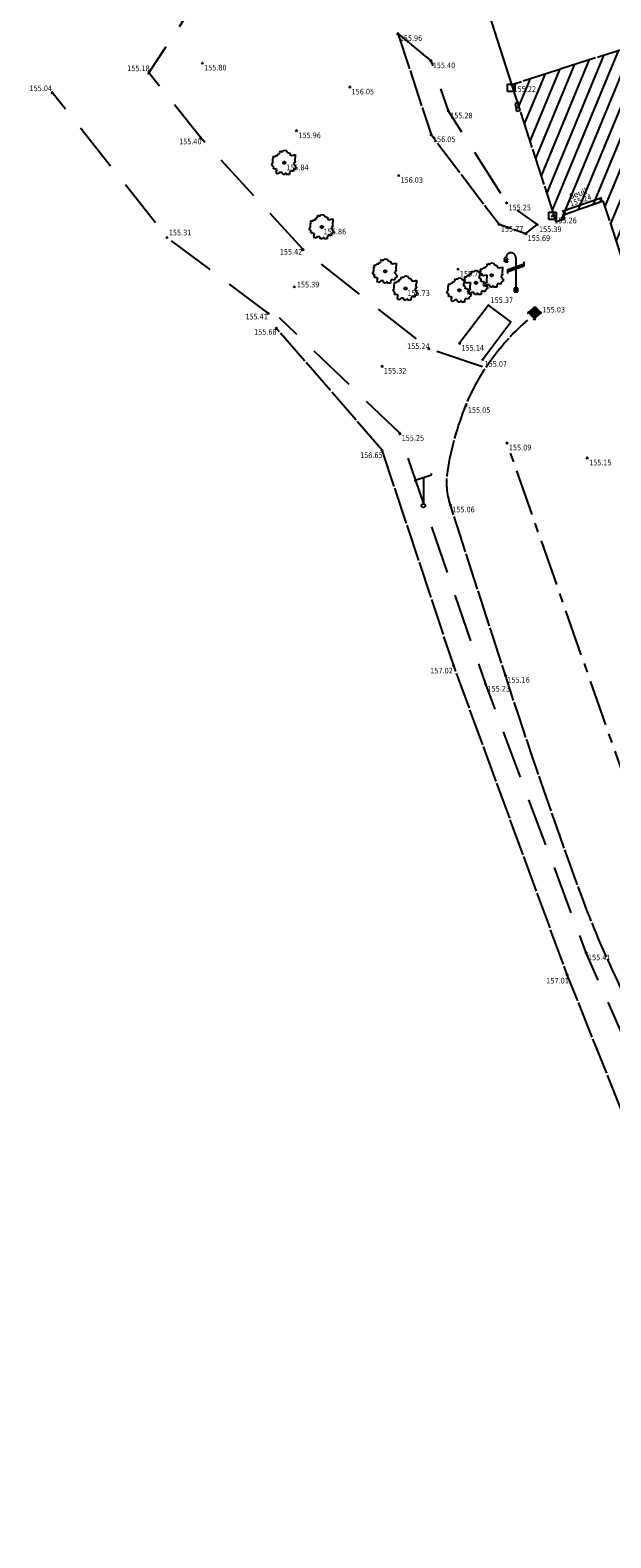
# Model space of a CAD drawing. Header units: millimetres. Extents: x 1269971 to 1270699, y 7266477 to 7267043.
# Tile 6 of 25: x 1270563 to 1270594, y 7266556 to 7266637. Entities that reach past the tile are written whole.
import ezdxf
from ezdxf.enums import TextEntityAlignment as Align

# ---------------------------------------------------------------- set-up
doc = ezdxf.new("R2010")
doc.units = ezdxf.units.MM
doc.header["$LTSCALE"] = 2
doc.header["$PDMODE"] = 3
doc.header["$PDSIZE"] = 0.05
for name, pattern in [('Axe', [2, 1.25, -0.25, 0.25, -0.25]), ('Continue', [1, 1, 0]), ('Discontinue', [1.95, 1.3, -0.65]), ('Voie_can', [1, 1, 0])]:
    doc.linetypes.add(name, pattern=pattern)
doc.layers.get('0').update_dxf_attribs({"linetype": 'Continue'})
for name, color, linetype in [('Assa_sym_A', 7, 'Continue'), ('Bati_dur', 6, 'Continue'), ('Bati_dur_hab', 6, 'Continue'), ('Bati_ent', 6, 'Continue'), ('Bati_sou', 7, 'Continue'), ('Espv_lim', 7, 'Discontinue'), ('Espv_sym', 7, 'Continue'), ('Limi_clo', 7, 'Cloture_Legere'), ('Redf_sym', 1, 'Continue'), ('Tele_sym', 7, 'Continue'), ('Topo_ptco', 7, 'Continue'), ('Topo_ptco_alt', 3, 'Continue'), ('Topo_talb', 52, 'Discontinue'), ('Topo_talh', 52, 'Continue'), ('Voie_axe', 252, 'Axe'), ('Voie_can', 252, 'Voie_can')]:
    doc.layers.add(name, color=color, linetype=linetype)
doc.styles.add('Legend', font='calibri.ttf')
doc.styles.add('LOGO', font='ITALICC8.SHX')
doc.styles.add('Verdana 1.0', font='verdana.ttf', dxfattribs={"width": 0.8, "height": 0.2})
doc.linetypes.add('Cloture_Legere', pattern='A,1,[1,croix.shx,S=0.2,R=0,X=-0.3,Y=0],0.0001', length=1.0001)

# ---------------------------------------------------------------- blocks, each defined once
blk = doc.blocks.new('Topo_Ptco')
at = {"color": 0}
blk.add_point((0, 0), dxfattribs=at)
at = {"layer": 'Topo_ptco_alt', "style": 'Verdana 1.0', "width": 0.8}
blk.add_attdef('ALT', text='', height=0.3, dxfattribs=at).set_placement((0.1, -0.1), align=Align.TOP_LEFT)
blk = doc.blocks.new('Espv_Arb_Iso')
at = {"color": 3, "linetype": 'ByBlock', "lineweight": -2}
for p, q in [((-0.675, -0.087), (-0.61, 0)), ((-0.566, 0.24), (-0.61, 0.327)), ((-0.61, 0.327), (-0.501, 0.327)), ((-0.61, 0.218), (-0.566, 0.24)), ((-0.61, 0.087), (-0.61, 0.218)), ((-0.61, 0), (-0.61, 0.087)), ((-0.501, 0.327), (-0.414, 0.392)), ((-0.414, 0.392), (-0.348, 0.392)), ((-0.348, 0.457), (-0.261, 0.479)), ((-0.348, 0.392), (-0.348, 0.457)), ((-0.261, 0.479), (-0.24, 0.544)), ((-0.24, 0.544), (-0.196, 0.632)), ((-0.196, 0.632), (-0.109, 0.588)), ((-0.109, 0.588), (-0.022, 0.675)), ((-0.022, 0.675), (0.109, 0.653)), ((0.109, 0.653), (0.196, 0.544)), ((0.196, 0.544), (0.305, 0.523)), ((0.305, 0.523), (0.305, 0.436)), ((0.305, 0.436), (0.414, 0.392)), ((0.414, 0.392), (0.479, 0.414)), ((0.479, 0.414), (0.588, 0.436)), ((0.588, 0.022), (0.501, -0.022)), ((0.588, 0.327), (0.566, 0.196)), ((0.566, 0.196), (0.566, 0.131)), ((0.566, 0.131), (0.588, 0.022)), ((0.588, 0.436), (0.588, 0.327)), ((-0.632, -0.174), (-0.675, -0.087)), ((-0.566, -0.218), (-0.632, -0.174)), ((-0.588, -0.327), (-0.566, -0.218)), ((-0.523, -0.327), (-0.588, -0.327)), ((-0.392, -0.37), (-0.523, -0.327)), ((-0.436, -0.501), (-0.392, -0.37)), ((-0.392, -0.61), (-0.436, -0.501)), ((-0.327, -0.588), (-0.392, -0.61)), ((-0.24, -0.523), (-0.327, -0.588)), ((-0.109, -0.523), (-0.24, -0.523)), ((-0.065, -0.632), (-0.109, -0.523)), ((0.022, -0.632), (-0.065, -0.632)), ((0.109, -0.544), (0.022, -0.632)), ((0.109, -0.632), (0.109, -0.544)), ((0.283, -0.632), (0.109, -0.632)), ((0.348, -0.436), (0.283, -0.544)), ((0.283, -0.544), (0.283, -0.632)), ((0.501, -0.479), (0.348, -0.436)), ((0.501, -0.022), (0.566, -0.131)), ((0.523, -0.37), (0.501, -0.479)), ((0.653, -0.261), (0.523, -0.37)), ((0.566, -0.131), (0.588, -0.218)), ((0.588, -0.218), (0.653, -0.261))]:
    blk.add_line(p, q, dxfattribs=at)
blk.add_circle((0, 0), 0.0653, dxfattribs=at)
blk = doc.blocks.new('Redf_Pot_Lamp')
at = {"color": 1, "linetype": 'ByBlock', "lineweight": -2}
for p, q in [((-0.64, 1.633), (-0.44, 1.627)), ((-0.001, 1.728), (-0.001, 1.728)), ((-0.001, 1.728), (0, 0.1)), ((-0.605, 1.599), (-0.676, 1.517)), ((-0.605, 1.599), (-0.605, 1.599)), ((-0.57, 1.579), (-0.603, 1.481)), ((-0.57, 1.579), (-0.57, 1.579)), ((-0.542, 1.57), (-0.545, 1.466)), ((-0.513, 1.577), (-0.484, 1.473)), ((-0.513, 1.577), (-0.513, 1.577)), ((-0.48, 1.593), (-0.416, 1.506)), ((-0.48, 1.593), (-0.48, 1.593)), ((-0.439, 1.115), (0.439, 1.406)), ((-0.439, 1.004), (0.439, 1.296)), ((-0.439, 1.004), (-0.439, 1.115)), ((-0.439, 0.894), (-0.439, 1.004)), ((0.439, 1.406), (0.439, 1.517)), ((0.439, 1.296), (0.439, 1.406)), ((-0.1, 0.1), (-0.1, -0.1)), ((0.1, 0.1), (-0.1, 0.1)), ((-0.1, 0.1), (0.1, -0.1)), ((0.1, 0.1), (-0.1, -0.1)), ((0.1, -0.1), (0.1, 0.1)), ((-0.1, -0.1), (0.1, -0.1))]:
    blk.add_line(p, q, dxfattribs=at)
for centre, radius, start, end in [((-0.54, 1.643), 0.101, 351.03156, 185.68221), ((-0.269, 1.736), 0.268, 358.35388, 178.35988)]:
    blk.add_arc(centre, radius, start, end, dxfattribs=at)
blk = doc.blocks.new('Assa_Gril_Ep')
at = {"color": 5, "linetype": 'ByBlock', "lineweight": -2}
for p, q in [((0, 0), (0, 1)), ((0, 1), (1, 1)), ((1, 0), (0, 0)), ((0.17, 0), (0.17, 1)), ((0.33, 0), (0.33, 1)), ((0.5, 0), (0.5, 1)), ((0.67, 0), (0.67, 1)), ((0.83, 0), (0.83, 1)), ((1, 1), (1, 0))]:
    blk.add_line(p, q, dxfattribs=at)
blk = doc.blocks.new('Tele_Pot')
at = {"color": 72, "linetype": 'ByBlock', "lineweight": -2}
for p, q in [((-0.439, 1.365), (0.439, 1.657)), ((0.439, 1.657), (0.439, 1.73)), ((-0.439, 1.292), (-0.439, 1.365)), ((0, 1.511), (0, 0.1))]:
    blk.add_line(p, q, dxfattribs=at)
blk.add_circle((0, 0), 0.1, dxfattribs=at)
blk = doc.blocks.new('Bati_Ent')
at = {"color": 0, "linetype": 'ByBlock', "lineweight": -2}
blk.add_line((0, 0.2), (1, 0.2), dxfattribs=at)
at = {"color": 0, "linetype": 'ByBlock', "lineweight": -2, "ltscale": 0.3}
blk.add_line((0, 0), (1, 0), dxfattribs=at)
at = {"color": 0, "linetype": 'ByBlock', "lineweight": -2, "const_width": 0.07}
for points in [[(0.035, 0), (0.035, 0.2)], [(0.965, 0), (0.965, 0.2)]]:
    blk.add_lwpolyline(points, dxfattribs=at)
blk = doc.blocks.new('Assa_Bran_Ep')
at = {"color": 5, "linetype": 'ByBlock', "lineweight": -2}
blk.add_lwpolyline([(-0.202, 0.202), (0.198, 0.202), (0.198, -0.198), (-0.202, -0.198)], close=True, dxfattribs=at)
blk = doc.blocks.new('Bati_Sou')
at = {"color": 7, "linetype": 'ByBlock', "lineweight": -2}
blk.add_lwpolyline([(0, 1), (0, 0), (1, 0), (1, 1)], dxfattribs=at)
at = {"color": 7, "linetype": 'ByBlock', "lineweight": -2, "style": 'LOGO'}
blk.add_text('S', height=0.304, dxfattribs=at).set_placement((0.4, 0.35))

msp = doc.modelspace()

# ---------------------------------------------------------------- hatches: boundary and pattern name
at = {"layer": 'Bati_dur_hab'}
h = msp.add_hatch(dxfattribs=at)
h.set_pattern_fill('BATI_DUR', color=256, scale=0.2, angle=22.5, pattern_type=2)
h.set_pattern_definition([(67.5, (0, 0), (-0.586663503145, 0.24300397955), [])])
h.paths.add_polyline_path([(1270634.342, 7266639.804), (1270639.166, 7266638.772), (1270639.401, 7266641.642), (1270641.078, 7266642.191), (1270635.068, 7266651.863), (1270633.83, 7266653.077), (1270632.763, 7266653.256), (1270633.259, 7266655.111), (1270625.023, 7266656.97), (1270624.575, 7266654.981), (1270623.619, 7266655.306), (1270620.155, 7266654.345), (1270619.385, 7266653.55), (1270618.058, 7266654.775), (1270612.344, 7266648.654), (1270613.65, 7266647.413), (1270613.007, 7266646.724), (1270612.567, 7266644.667), (1270612.566, 7266644.667), (1270611.882, 7266641.738), (1270601.015, 7266638.234), (1270588.779, 7266634.312), (1270591.179, 7266626.934), (1270591.641, 7266627.082), (1270591.564, 7266627.303), (1270593.688, 7266628.042), (1270594.657, 7266625.097), (1270604.261, 7266628.191), (1270603.641, 7266630.117), (1270610.46, 7266632.346), (1270611.114, 7266630.378), (1270620.828, 7266633.544), (1270622.718, 7266627.698), (1270622.599, 7266627.542), (1270625.031, 7266619.717), (1270619.993, 7266620.799), (1270616.794, 7266621.594), (1270618.121, 7266617.375), (1270620.641, 7266609.328), (1270622.434, 7266609.869), (1270622.748, 7266608.868), (1270625.378, 7266606.455), (1270626.424, 7266606.19), (1270626.034, 7266604.354), (1270634.234, 7266602.507), (1270634.656, 7266604.354), (1270635.696, 7266604.139), (1270639.877, 7266605.932), (1270641.268, 7266604.694), (1270646.957, 7266610.89), (1270645.509, 7266611.905), (1270646.308, 7266612.988), (1270646.734, 7266614.798), (1270641.66, 7266615.928), (1270641.636, 7266615.984), (1270633.437, 7266617.836), (1270631.038, 7266625.616), (1270636.824, 7266631.876)])
h.paths.add_polyline_path([(1270635.637, 7266635.613), (1270635.861, 7266634.945), (1270635.671, 7266634.881), (1270635.447, 7266635.549)], flags=16)
h.paths.add_polyline_path([(1270636.219, 7266633.807), (1270636.48, 7266632.969), (1270636.289, 7266632.909), (1270636.028, 7266633.747)], flags=16)
h.paths.add_polyline_path([(1270633.684, 7266628.831), (1270633.834, 7266628.699), (1270633.218, 7266628.001), (1270633.068, 7266628.134)], flags=16)
h.paths.add_polyline_path([(1270631.181, 7266625.125), (1270631.423, 7266624.332), (1270631.232, 7266624.274), (1270630.99, 7266625.066)], flags=16)
h.paths.add_polyline_path([(1270632.905, 7266654.63), (1270633.099, 7266654.582), (1270632.892, 7266653.742), (1270632.698, 7266653.79)], flags=16)
h.paths.add_polyline_path([(1270603.305, 7266630.786), (1270603.238, 7266630.974), (1270605.092, 7266631.635), (1270605.159, 7266631.446)], flags=16)
h.paths.add_polyline_path([(1270632.788, 7266616.663), (1270631.507, 7266615.334), (1270631.363, 7266615.473), (1270632.644, 7266616.802)], flags=16)
h.paths.add_polyline_path([(1270603.566, 7266627.972), (1270602.461, 7266627.619), (1270602.4, 7266627.81), (1270603.505, 7266628.163)], flags=16)
h.paths.add_polyline_path([(1270598.912, 7266626.473), (1270597.789, 7266626.111), (1270597.727, 7266626.301), (1270598.85, 7266626.664)], flags=16)
h.paths.add_polyline_path([(1270596.475, 7266625.689), (1270595.387, 7266625.333), (1270595.325, 7266625.523), (1270596.413, 7266625.879)], flags=16)

# ---------------------------------------------------------------- linework, layer by layer
at = {"layer": 'Bati_dur', "flags": 128}
for points in [[(1270591.171, 7266626.932), (1270588.779, 7266634.312), (1270601.015, 7266638.234), (1270611.882, 7266641.738), (1270612.578, 7266644.718), (1270613.007, 7266646.724), (1270613.65, 7266647.413), (1270612.344, 7266648.654), (1270618.044, 7266654.788), (1270619.385, 7266653.55), (1270620.155, 7266654.345), (1270623.619, 7266655.306), (1270624.55, 7266654.99), (1270624.587, 7266655.035), (1270625.023, 7266656.97), (1270633.259, 7266655.111), (1270637.353, 7266654.253), (1270634.996, 7266651.933)], [(1270591.171, 7266626.932), (1270591.641, 7266627.082), (1270591.564, 7266627.303), (1270593.688, 7266628.042), (1270594.657, 7266625.097), (1270604.261, 7266628.191), (1270603.641, 7266630.117), (1270610.46, 7266632.346), (1270611.114, 7266630.378), (1270620.828, 7266633.544), (1270622.718, 7266627.698), (1270622.599, 7266627.542), (1270625.031, 7266619.717), (1270619.993, 7266620.799), (1270616.794, 7266621.594), (1270618.121, 7266617.375), (1270620.641, 7266609.328), (1270621.878, 7266605.289), (1270626.025, 7266604.311), (1270626.424, 7266606.19), (1270625.378, 7266606.455), (1270622.748, 7266608.868), (1270622.434, 7266609.869)]]:
    msp.add_lwpolyline(points, dxfattribs=at)
at = {"layer": 'Espv_lim', "flags": 128}
for points in [[(1270587.204, 7266619.121), (1270584.311, 7266620.092), (1270577.533, 7266625.428), (1270572.029, 7266631.434), (1270569.235, 7266634.933), (1270574.881, 7266643.545)], [(1270575.654, 7266622.007), (1270570.212, 7266626.085), (1270564.028, 7266633.885)]]:
    msp.add_lwpolyline(points, dxfattribs=at)
at = {"layer": 'Limi_clo', "flags": 128}
for points in [[(1270588.779, 7266634.312), (1270586.027, 7266642.881), (1270584.439, 7266647.763), (1270604.936, 7266685.409), (1270611.715, 7266688.84), (1270624.222, 7266686.8), (1270636.815, 7266684.863), (1270639.916, 7266672.464), (1270642.88, 7266660.436)], [(1270587.215, 7266619.522), (1270588.736, 7266621.54), (1270587.534, 7266622.427), (1270585.97, 7266620.391)]]:
    msp.add_lwpolyline(points, dxfattribs=at)
at = {"layer": 'Topo_talb', "flags": 128}
for points in [[(1270582.645, 7266637.059), (1270584.422, 7266635.591), (1270585.362, 7266632.89), (1270588.503, 7266627.94), (1270590.148, 7266626.769)], [(1270626.006, 7266543.55), (1270624.351, 7266548.452), (1270620.724, 7266552.808), (1270612.97, 7266559.909), (1270602.915, 7266568.799), (1270597.773, 7266576.306), (1270592.787, 7266587.584), (1270587.374, 7266602.043), (1270582.75, 7266615.537), (1270576.261, 7266621.755)]]:
    msp.add_lwpolyline(points, dxfattribs=at)
at = {"layer": 'Topo_talh', "flags": 128}
for points in [[(1270582.645, 7266637.059), (1270584.435, 7266631.612), (1270588.095, 7266626.796), (1270589.534, 7266626.292), (1270590.148, 7266626.769)], [(1270626.006, 7266543.55), (1270624.462, 7266546.539), (1270620.603, 7266552.462), (1270612.839, 7266558.499), (1270602.159, 7266566.971), (1270596.562, 7266574.46), (1270591.763, 7266586.403), (1270585.651, 7266603.042), (1270581.791, 7266614.639), (1270576.097, 7266621.202)]]:
    msp.add_lwpolyline(points, dxfattribs=at)
at = {"layer": 'Voie_axe', "flags": 128}
msp.add_lwpolyline([(1270648.916, 7266492.661), (1270646.731, 7266502.516), (1270643.337, 7266515.417), (1270639.214, 7266532.641), (1270636.989, 7266538.145), (1270628.951, 7266550.964), (1270621.336, 7266558.075), (1270614.35, 7266564.277), (1270606.349, 7266571.168), (1270600.986, 7266579.501), (1270588.524, 7266615.025)], dxfattribs=at)
at = {"layer": 'Voie_can', "flags": 128}
msp.add_lwpolyline([(1270604.613, 7266569.45, -0.02315), (1270600.732, 7266574.034, -0.04521), (1270599.081, 7266576.634, -0.005497), (1270597.422, 7266579.945, -0.002878), (1270594.359, 7266586.322, -0.022898), (1270592.419, 7266590.959, -0.009415), (1270588.441, 7266602.513), (1270585.473, 7266611.69, -0.117697), (1270585.33, 7266613.505, -0.057757), (1270586.314, 7266617.043, -0.060554), (1270587.704, 7266619.542, -0.060554), (1270589.652, 7266621.634)], format="xyb", dxfattribs=at)

# ---------------------------------------------------------------- block references
at = {"layer": 'Assa_sym_A', "color": 5}
for p in [(1270588.743, 7266634.132, 155.215), (1270590.971, 7266627.244, 155.263)]:
    msp.add_blockref('Assa_Bran_Ep', p, dxfattribs=at)
at = {"layer": 'Assa_sym_A', "color": 5, "xscale": 0.4726544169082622, "yscale": 0.4607795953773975, "rotation": 313.5897947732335}
msp.add_blockref('Assa_Gril_Ep', (1270589.681, 7266622.042, 155.031), dxfattribs=at)
at = {"layer": 'Bati_ent', "xscale": 2.248055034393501, "rotation": 19.16861254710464}
msp.add_blockref('Bati_Ent', (1270591.564, 7266627.303, 155.245), dxfattribs=at)
at = {"layer": 'Bati_sou', "xscale": 0.4314859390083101, "yscale": 0.2078867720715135, "rotation": 280.9588482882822}
msp.add_blockref('Bati_Sou', (1270588.958, 7266633.297, 155.188), dxfattribs=at)
at = {"layer": 'Espv_sym', "color": 3}
for p in [(1270576.527, 7266630.1, 155.838), (1270578.55, 7266626.643, 155.865), (1270581.963, 7266624.259, 155.868), (1270587.694, 7266624.044, 155.617), (1270583.055, 7266623.336, 155.727), (1270585.955, 7266623.237, 155.629), (1270586.85, 7266623.638, 155.972)]:
    msp.add_blockref('Espv_Arb_Iso', p, dxfattribs=at)
at = {"layer": 'Redf_sym'}
msp.add_blockref('Redf_Pot_Lamp', (1270589.002, 7266623.248, 155.343), dxfattribs=at)
at = {"layer": 'Tele_sym', "color": 72}
msp.add_blockref('Tele_Pot', (1270584.017, 7266611.647, 155.094), dxfattribs=at)
at = {"layer": 'Topo_ptco'}
ref = msp.add_blockref('Topo_Ptco', (1270582.645, 7266637.059, 155.955), dxfattribs=at)
ref.add_attrib('ALT', '155.96', dxfattribs={"layer": 'Topo_ptco_alt', "height": 0.3, "style": 'Verdana 1.0', "width": 0.8}).set_placement((1270582.745, 7266636.959, 155.955), align=Align.TOP_LEFT)
ref = msp.add_blockref('Topo_Ptco', (1270569.235, 7266634.933, 155.183), dxfattribs=at)
ref.add_attrib('ALT', '155.18', dxfattribs={"layer": 'Topo_ptco_alt', "height": 0.3, "style": 'Verdana 1.0', "width": 0.8}).set_placement((1270568.068, 7266635.33), align=Align.TOP_LEFT)
ref = msp.add_blockref('Topo_Ptco', (1270572.11, 7266635.469, 155.804), dxfattribs=at)
ref.add_attrib('ALT', '155.80', dxfattribs={"layer": 'Topo_ptco_alt', "height": 0.3, "style": 'Verdana 1.0', "width": 0.8}).set_placement((1270572.21, 7266635.369, 155.804), align=Align.TOP_LEFT)
for p in [(1270572.11, 7266635.469, 155.804), (1270580.054, 7266634.177, 156.048), (1270577.188, 7266631.824, 155.955), (1270582.685, 7266629.421, 156.032), (1270585.887, 7266624.379, 155.746), (1270577.072, 7266623.434, 155.394), (1270590.328, 7266622.031), (1270590.007, 7266621.699), (1270581.794, 7266619.155, 155.318), (1270592.842, 7266614.214, 155.148)]:
    msp.add_blockref('Topo_Ptco', p, dxfattribs=at)
ref = msp.add_blockref('Topo_Ptco', (1270584.422, 7266635.591, 155.404), dxfattribs=at)
ref.add_attrib('ALT', '155.40', dxfattribs={"layer": 'Topo_ptco_alt', "height": 0.3, "style": 'Verdana 1.0', "width": 0.8}).set_placement((1270584.522, 7266635.491, 155.404), align=Align.TOP_LEFT)
ref = msp.add_blockref('Topo_Ptco', (1270564.028, 7266633.885, 155.04), dxfattribs=at)
ref.add_attrib('ALT', '155.04', dxfattribs={"layer": 'Topo_ptco_alt', "height": 0.3, "style": 'Verdana 1.0', "width": 0.8}).set_placement((1270562.81, 7266634.256), align=Align.TOP_LEFT)
ref = msp.add_blockref('Topo_Ptco', (1270580.054, 7266634.177, 156.048), dxfattribs=at)
ref.add_attrib('ALT', '156.05', dxfattribs={"layer": 'Topo_ptco_alt', "height": 0.3, "style": 'Verdana 1.0', "width": 0.8}).set_placement((1270580.154, 7266634.077, 156.048), align=Align.TOP_LEFT)
ref = msp.add_blockref('Topo_Ptco', (1270588.779, 7266634.312, 155.216), dxfattribs=at)
ref.add_attrib('ALT', '155.22', dxfattribs={"layer": 'Topo_ptco_alt', "height": 0.3, "style": 'Verdana 1.0', "width": 0.8}).set_placement((1270588.879, 7266634.212, 155.216), align=Align.TOP_LEFT)
ref = msp.add_blockref('Topo_Ptco', (1270585.362, 7266632.89, 155.283), dxfattribs=at)
ref.add_attrib('ALT', '155.28', dxfattribs={"layer": 'Topo_ptco_alt', "height": 0.3, "style": 'Verdana 1.0', "width": 0.8}).set_placement((1270585.462, 7266632.79, 155.283), align=Align.TOP_LEFT)
ref = msp.add_blockref('Topo_Ptco', (1270577.188, 7266631.824, 155.955), dxfattribs=at)
ref.add_attrib('ALT', '155.96', dxfattribs={"layer": 'Topo_ptco_alt', "height": 0.3, "style": 'Verdana 1.0', "width": 0.8}).set_placement((1270577.288, 7266631.724, 155.955), align=Align.TOP_LEFT)
ref = msp.add_blockref('Topo_Ptco', (1270572.029, 7266631.434, 155.398), dxfattribs=at)
ref.add_attrib('ALT', '155.40', dxfattribs={"layer": 'Topo_ptco_alt', "height": 0.3, "style": 'Verdana 1.0', "width": 0.8}).set_placement((1270570.864, 7266631.395), align=Align.TOP_LEFT)
ref = msp.add_blockref('Topo_Ptco', (1270584.435, 7266631.612, 156.051), dxfattribs=at)
ref.add_attrib('ALT', '156.05', dxfattribs={"layer": 'Topo_ptco_alt', "height": 0.3, "style": 'Verdana 1.0', "width": 0.8}).set_placement((1270584.535, 7266631.512, 156.051), align=Align.TOP_LEFT)
ref = msp.add_blockref('Topo_Ptco', (1270576.527, 7266630.1, 155.838), dxfattribs=at)
ref.add_attrib('ALT', '155.84', dxfattribs={"layer": 'Topo_ptco_alt', "height": 0.3, "style": 'Verdana 1.0', "width": 0.8}).set_placement((1270576.627, 7266630, 155.838), align=Align.TOP_LEFT)
ref = msp.add_blockref('Topo_Ptco', (1270582.685, 7266629.421, 156.032), dxfattribs=at)
ref.add_attrib('ALT', '156.03', dxfattribs={"layer": 'Topo_ptco_alt', "height": 0.3, "style": 'Verdana 1.0', "width": 0.8}).set_placement((1270582.785, 7266629.321, 156.032), align=Align.TOP_LEFT)
ref = msp.add_blockref('Topo_Ptco', (1270588.503, 7266627.94, 155.253), dxfattribs=at)
ref.add_attrib('ALT', '155.25', dxfattribs={"layer": 'Topo_ptco_alt', "height": 0.3, "style": 'Verdana 1.0', "width": 0.8}).set_placement((1270588.603, 7266627.84, 155.253), align=Align.TOP_LEFT)
ref = msp.add_blockref('Topo_Ptco', (1270591.564, 7266627.303, 155.24), dxfattribs=at)
ref.add_attrib('ALT', '155.24', dxfattribs={"layer": 'Topo_ptco_alt', "height": 0.3, "rotation": 19.16861, "style": 'Verdana 1.0', "width": 0.8}).set_placement((1270591.859, 7266628.025), align=Align.TOP_LEFT)
ref = msp.add_blockref('Topo_Ptco', (1270588.095, 7266626.796, 155.773), dxfattribs=at)
ref.add_attrib('ALT', '155.77', dxfattribs={"layer": 'Topo_ptco_alt', "height": 0.3, "style": 'Verdana 1.0', "width": 0.8}).set_placement((1270588.195, 7266626.696, 155.773), align=Align.TOP_LEFT)
ref = msp.add_blockref('Topo_Ptco', (1270590.148, 7266626.769, 155.39), dxfattribs=at)
ref.add_attrib('ALT', '155.39', dxfattribs={"layer": 'Topo_ptco_alt', "height": 0.3, "style": 'Verdana 1.0', "width": 0.8}).set_placement((1270590.248, 7266626.669, 155.39), align=Align.TOP_LEFT)
ref = msp.add_blockref('Topo_Ptco', (1270590.971, 7266627.244, 155.263), dxfattribs=at)
ref.add_attrib('ALT', '155.26', dxfattribs={"layer": 'Topo_ptco_alt', "height": 0.3, "style": 'Verdana 1.0', "width": 0.8}).set_placement((1270591.071, 7266627.144, 155.263), align=Align.TOP_LEFT)
ref = msp.add_blockref('Topo_Ptco', (1270570.212, 7266626.085, 155.306), dxfattribs=at)
ref.add_attrib('ALT', '155.31', dxfattribs={"layer": 'Topo_ptco_alt', "height": 0.3, "style": 'Verdana 1.0', "width": 0.8}).set_placement((1270570.308, 7266626.491), align=Align.TOP_LEFT)
ref = msp.add_blockref('Topo_Ptco', (1270578.55, 7266626.643, 155.865), dxfattribs=at)
ref.add_attrib('ALT', '155.86', dxfattribs={"layer": 'Topo_ptco_alt', "height": 0.3, "style": 'Verdana 1.0', "width": 0.8}).set_placement((1270578.65, 7266626.543, 155.865), align=Align.TOP_LEFT)
ref = msp.add_blockref('Topo_Ptco', (1270589.534, 7266626.292, 155.688), dxfattribs=at)
ref.add_attrib('ALT', '155.69', dxfattribs={"layer": 'Topo_ptco_alt', "height": 0.3, "style": 'Verdana 1.0', "width": 0.8}).set_placement((1270589.634, 7266626.192, 155.688), align=Align.TOP_LEFT)
ref = msp.add_blockref('Topo_Ptco', (1270577.533, 7266625.428, 155.417), dxfattribs=at)
ref.add_attrib('ALT', '155.42', dxfattribs={"layer": 'Topo_ptco_alt', "height": 0.3, "style": 'Verdana 1.0', "width": 0.8}).set_placement((1270576.29, 7266625.457), align=Align.TOP_LEFT)
ref = msp.add_blockref('Topo_Ptco', (1270585.887, 7266624.379, 155.746), dxfattribs=at)
ref.add_attrib('ALT', '155.75', dxfattribs={"layer": 'Topo_ptco_alt', "height": 0.3, "style": 'Verdana 1.0', "width": 0.8}).set_placement((1270585.987, 7266624.279, 155.746), align=Align.TOP_LEFT)
ref = msp.add_blockref('Topo_Ptco', (1270577.072, 7266623.434, 155.394), dxfattribs=at)
ref.add_attrib('ALT', '155.39', dxfattribs={"layer": 'Topo_ptco_alt', "height": 0.3, "style": 'Verdana 1.0', "width": 0.8}).set_placement((1270577.207, 7266623.691), align=Align.TOP_LEFT)
ref = msp.add_blockref('Topo_Ptco', (1270583.055, 7266623.336, 155.727), dxfattribs=at)
ref.add_attrib('ALT', '155.73', dxfattribs={"layer": 'Topo_ptco_alt', "height": 0.3, "style": 'Verdana 1.0', "width": 0.8}).set_placement((1270583.155, 7266623.236, 155.727), align=Align.TOP_LEFT)
ref = msp.add_blockref('Topo_Ptco', (1270587.534, 7266622.427, 155.369), dxfattribs=at)
ref.add_attrib('ALT', '155.37', dxfattribs={"layer": 'Topo_ptco_alt', "height": 0.3, "style": 'Verdana 1.0', "width": 0.8}).set_placement((1270587.64, 7266622.857), align=Align.TOP_LEFT)
ref = msp.add_blockref('Topo_Ptco', (1270575.654, 7266622.007, 155.409), dxfattribs=at)
ref.add_attrib('ALT', '155.41', dxfattribs={"layer": 'Topo_ptco_alt', "height": 0.3, "style": 'Verdana 1.0', "width": 0.8}).set_placement((1270574.433, 7266621.969), align=Align.TOP_LEFT)
ref = msp.add_blockref('Topo_Ptco', (1270589.681, 7266622.042, 155.033), dxfattribs=at)
ref.add_attrib('ALT', '155.03', dxfattribs={"layer": 'Topo_ptco_alt', "height": 0.3, "style": 'Verdana 1.0', "width": 0.8}).set_placement((1270590.437, 7266622.343), align=Align.TOP_LEFT)
ref = msp.add_blockref('Topo_Ptco', (1270576.097, 7266621.202, 155.678), dxfattribs=at)
ref.add_attrib('ALT', '155.68', dxfattribs={"layer": 'Topo_ptco_alt', "height": 0.3, "style": 'Verdana 1.0', "width": 0.8}).set_placement((1270574.902, 7266621.142), align=Align.TOP_LEFT)
ref = msp.add_blockref('Topo_Ptco', (1270584.311, 7266620.092, 155.245), dxfattribs=at)
ref.add_attrib('ALT', '155.24', dxfattribs={"layer": 'Topo_ptco_alt', "height": 0.3, "style": 'Verdana 1.0', "width": 0.8}).set_placement((1270583.143, 7266620.375), align=Align.TOP_LEFT)
ref = msp.add_blockref('Topo_Ptco', (1270585.97, 7266620.391, 155.145), dxfattribs=at)
ref.add_attrib('ALT', '155.14', dxfattribs={"layer": 'Topo_ptco_alt', "height": 0.3, "style": 'Verdana 1.0', "width": 0.8}).set_placement((1270586.07, 7266620.291, 155.145), align=Align.TOP_LEFT)
ref = msp.add_blockref('Topo_Ptco', (1270587.215, 7266619.522, 155.071), dxfattribs=at)
ref.add_attrib('ALT', '155.07', dxfattribs={"layer": 'Topo_ptco_alt', "height": 0.3, "style": 'Verdana 1.0', "width": 0.8}).set_placement((1270587.315, 7266619.422, 155.071), align=Align.TOP_LEFT)
ref = msp.add_blockref('Topo_Ptco', (1270581.794, 7266619.155, 155.318), dxfattribs=at)
ref.add_attrib('ALT', '155.32', dxfattribs={"layer": 'Topo_ptco_alt', "height": 0.3, "style": 'Verdana 1.0', "width": 0.8}).set_placement((1270581.894, 7266619.055, 155.318), align=Align.TOP_LEFT)
ref = msp.add_blockref('Topo_Ptco', (1270586.314, 7266617.043, 155.05), dxfattribs=at)
ref.add_attrib('ALT', '155.05', dxfattribs={"layer": 'Topo_ptco_alt', "height": 0.3, "style": 'Verdana 1.0', "width": 0.8}).set_placement((1270586.414, 7266616.943, 155.05), align=Align.TOP_LEFT)
ref = msp.add_blockref('Topo_Ptco', (1270582.75, 7266615.537, 155.254), dxfattribs=at)
ref.add_attrib('ALT', '155.25', dxfattribs={"layer": 'Topo_ptco_alt', "height": 0.3, "style": 'Verdana 1.0', "width": 0.8}).set_placement((1270582.85, 7266615.437, 155.254), align=Align.TOP_LEFT)
ref = msp.add_blockref('Topo_Ptco', (1270581.791, 7266614.639, 156.654), dxfattribs=at)
ref.add_attrib('ALT', '156.65', dxfattribs={"layer": 'Topo_ptco_alt', "height": 0.3, "style": 'Verdana 1.0', "width": 0.8}).set_placement((1270580.612, 7266614.508), align=Align.TOP_LEFT)
ref = msp.add_blockref('Topo_Ptco', (1270588.524, 7266615.025, 155.093), dxfattribs=at)
ref.add_attrib('ALT', '155.09', dxfattribs={"layer": 'Topo_ptco_alt', "height": 0.3, "style": 'Verdana 1.0', "width": 0.8}).set_placement((1270588.624, 7266614.925, 155.093), align=Align.TOP_LEFT)
ref = msp.add_blockref('Topo_Ptco', (1270592.842, 7266614.214, 155.148), dxfattribs=at)
ref.add_attrib('ALT', '155.15', dxfattribs={"layer": 'Topo_ptco_alt', "height": 0.3, "style": 'Verdana 1.0', "width": 0.8}).set_placement((1270592.942, 7266614.114, 155.148), align=Align.TOP_LEFT)
ref = msp.add_blockref('Topo_Ptco', (1270585.473, 7266611.69, 155.056), dxfattribs=at)
ref.add_attrib('ALT', '155.06', dxfattribs={"layer": 'Topo_ptco_alt', "height": 0.3, "style": 'Verdana 1.0', "width": 0.8}).set_placement((1270585.573, 7266611.59, 155.056), align=Align.TOP_LEFT)
ref = msp.add_blockref('Topo_Ptco', (1270585.651, 7266603.042, 157.024), dxfattribs=at)
ref.add_attrib('ALT', '157.02', dxfattribs={"layer": 'Topo_ptco_alt', "height": 0.3, "style": 'Verdana 1.0', "width": 0.8}).set_placement((1270584.394, 7266602.915), align=Align.TOP_LEFT)
ref = msp.add_blockref('Topo_Ptco', (1270588.441, 7266602.513, 155.16), dxfattribs=at)
ref.add_attrib('ALT', '155.16', dxfattribs={"layer": 'Topo_ptco_alt', "height": 0.3, "style": 'Verdana 1.0', "width": 0.8}).set_placement((1270588.541, 7266602.413, 155.16), align=Align.TOP_LEFT)
ref = msp.add_blockref('Topo_Ptco', (1270587.374, 7266602.043, 155.225), dxfattribs=at)
ref.add_attrib('ALT', '155.23', dxfattribs={"layer": 'Topo_ptco_alt', "height": 0.3, "style": 'Verdana 1.0', "width": 0.8}).set_placement((1270587.474, 7266601.943, 155.225), align=Align.TOP_LEFT)
ref = msp.add_blockref('Topo_Ptco', (1270592.787, 7266587.584, 155.411), dxfattribs=at)
ref.add_attrib('ALT', '155.41', dxfattribs={"layer": 'Topo_ptco_alt', "height": 0.3, "style": 'Verdana 1.0', "width": 0.8}).set_placement((1270592.887, 7266587.484, 155.411), align=Align.TOP_LEFT)
ref = msp.add_blockref('Topo_Ptco', (1270591.763, 7266586.403, 157.01), dxfattribs=at)
ref.add_attrib('ALT', '157.01', dxfattribs={"layer": 'Topo_ptco_alt', "height": 0.3, "style": 'Verdana 1.0', "width": 0.8}).set_placement((1270590.641, 7266586.23), align=Align.TOP_LEFT)

# ---------------------------------------------------------------- texts
at = {"style": 'Legend'}
msp.add_text('Seuil', height=0.32, rotation=18.96025, dxfattribs=at).set_placement((1270591.949, 7266628.129))

doc.saveas('drawing.dxf')
